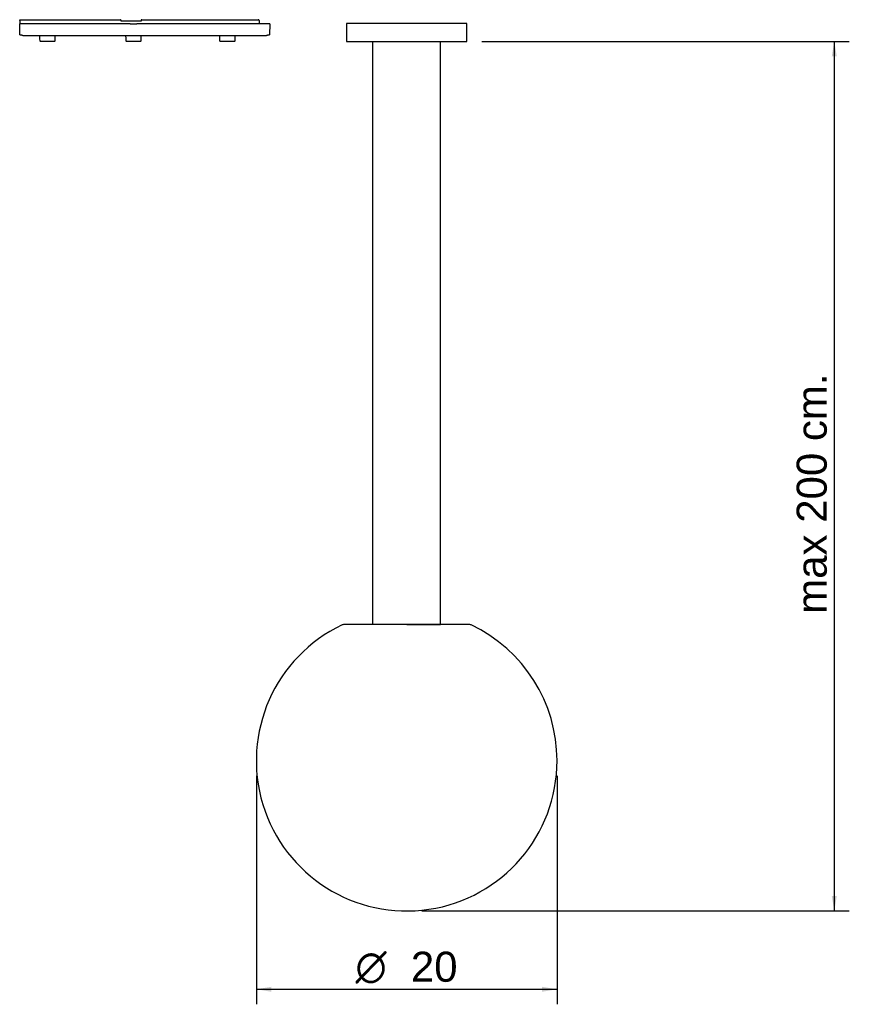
# Model space of a CAD drawing. Header units: millimetres. Extents: x -225 to 327, y 149 to 804.
import ezdxf
from ezdxf.enums import TextEntityAlignment as Align

# ---------------------------------------------------------------- set-up
doc = ezdxf.new("R2010")
doc.units = ezdxf.units.MM
doc.layers.add('Default', color=7, linetype='Continuous')
doc.layers.add('DV1_Default', color=7, linetype='Continuous')
doc.styles.add('SEACAD_Arial', font='arial.ttf')
doc.styles.add('SEACAD_Solid_Edge_ANSI1_Symbols', font='semeca1.ttf')
doc.dimstyles.new('Croquis', dxfattribs={"dimtxt": 20, "dimasz": 10, "dimexe": 10, "dimexo": 10, "dimgap": 5, "dimtad": 1, "dimdec": 1, "dimlfac": 0.1, "dimdsep": 46, "dimtxsty": 'SEACAD_Arial', "dimblk1": '_SE_FILLED', "dimblk2": '_SE_FILLED', "dimsah": 1, "dimcen": 10, "dimadec": 0, "dimazin": 0, "dimtfac": 0.5, "dimtdec": 3, "dimtmove": 0, "dimatfit": 3, "dimfxl": 1, "dimtolj": 1, "dimarcsym": 0})

# ---------------------------------------------------------------- blocks, each defined once
blk = doc.blocks.new('SE')
at = {"layer": 'DV1_Default', "color": 7, "linetype": 'Continuous'}
for p, q in [((139.96, 590.52), (59.96, 590.52)), ((59.96, 590.52), (59.96, 578.52)), ((139.96, 578.52), (139.96, 590.52)), ((59.96, 578.52), (139.96, 578.52)), ((77.5, 190.52), (77.5, 578.52)), ((122.5, 190.52), (122.5, 578.52)), ((142.04, 190.52), (57.96, 190.52)), ((100, 190.52), (77.5, 190.52)), ((100, 190.52), (122.5, 190.52))]:
    blk.add_line(p, q, dxfattribs=at)
for centre, radius, start, end in [((100, 100), 100, 115.40393, 0), ((57.96, 188.52), 2, 90, 115.40393), ((142.04, 188.52), 2, 64.59607, 90), ((100, 100), 100, 0, 64.59607)]:
    blk.add_arc(centre, radius, start, end, dxfattribs=at)
blk = doc.blocks.new('DMBLK18')
at = {"layer": 'Default', "linetype": 'Continuous'}
for points in [[(-57.62, 157.6), (-57.62, 160.93), (-67.62, 159.26)], [(122.38, 157.6), (132.38, 159.26), (122.38, 160.93)]]:
    blk.add_hatch(color=7, dxfattribs=at).paths.add_polyline_path(points)
at = {"layer": 'Default', "color": 7, "linetype": 'Continuous'}
for p, q in [((-67.62, 301.36), (-67.62, 149.26)), ((132.38, 301.36), (132.38, 149.26)), ((-67.62, 159.26), (132.38, 159.26))]:
    blk.add_line(p, q, dxfattribs=at)
for s, style, p in [('O', 'SEACAD_Solid_Edge_ANSI1_Symbols', (-1.68, 184.26)), ('20', 'SEACAD_Arial', (35.13, 184.26))]:
    blk.add_text(s, height=20, dxfattribs=dict(at, style=style)).set_placement(p, align=Align.TOP_LEFT)
blk = doc.blocks.new('_SE_FILLED')
at = {"color": 0}
blk.add_line((0, 0), (-1, 0), dxfattribs=at)
blk.add_solid([(0, 0), (-1, -0.1665), (-1, 0.1665), (0, 0)], dxfattribs=at)
blk = doc.blocks.new('Bloque15')
at = {"layer": 'Default', "color": 7, "linetype": 'Continuous'}
for p, q in [((0, 14.4), (66.99, 14.4)), ((0.01, 13.91), (0, 14.4)), ((0.01, 13.91), (0.05, 11.6)), ((14.33, 14.43), (14.33, 14.4)), ((14.51, 14.43), (14.51, 14.4)), ((67.51, 13.35), (67.49, 13.92)), ((69.74, 13.35), (67.51, 13.35)), ((80.72, 13.35), (69.74, 13.35)), ((80.74, 13.92), (80.72, 13.35)), ((81.24, 14.4), (158.17, 14.4)), ((158.17, 14.4), (158.67, 14.4)), ((159.17, 13.91), (159.2, 11.85)), ((0.17, 4.4), (0.05, 11.6)), ((0.3, 11.85), (73.41, 11.85)), ((73.42, 11.6), (73.41, 11.85)), ((73.42, 11.35), (73.42, 11.6)), ((77.93, 11.35), (73.42, 11.35)), ((77.94, 11.85), (77.93, 11.6)), ((77.93, 11.6), (77.93, 11.35)), ((77.94, 11.85), (166.05, 11.85)), ((166.3, 11.6), (166.17, 4.4)), ((0.18, 4.4), (0.17, 4.4)), ((0.18, 4.4), (1.42, 4.4)), ((1.42, 4.4), (1.42, 4.2)), ((1.62, 4), (1.42, 4.2)), ((2.12, 4), (1.62, 4)), ((2.12, 4), (133.36, 4)), ((13.49, 2.01), (13.46, 4)), ((13.52, 0.2), (13.49, 2.01)), ((23.19, 0), (13.72, 0)), ((23.42, 2.01), (23.39, 0.2)), ((23.46, 4), (23.42, 2.01)), ((70.71, 2.01), (70.67, 4)), ((70.74, 0.2), (70.71, 2.01)), ((80.41, 0), (70.94, 0)), ((80.64, 2.01), (80.61, 0.2)), ((80.67, 4), (80.64, 2.01)), ((133.19, 2.01), (133.16, 4)), ((133.22, 0.2), (133.19, 2.01)), ((133.36, 4), (135.64, 4)), ((142.89, 0), (133.42, 0)), ((135.64, 4), (164.22, 4)), ((143.12, 2.01), (143.09, 0.2)), ((143.16, 4), (143.12, 2.01)), ((164.72, 4), (164.22, 4)), ((164.92, 4.2), (164.72, 4)), ((164.92, 4.4), (164.92, 4.2)), ((164.92, 4.4), (166.17, 4.4)), ((166.17, 4.4), (166.17, 4.4)), ((166.22, 5.5), (166.19, 5.5)), ((166.21, 6.31), (166.22, 5.5))]:
    blk.add_line(p, q, dxfattribs=at)
for centre, radius, start, end in [((66.99, 13.9), 0.5, 1.52275, 90), ((81.24, 13.9), 0.5, 90, 178.46241), ((158.67, 13.9), 0.5, 1, 90), ((0.3, 11.6), 0.25, 90, 181), ((166.05, 11.6), 0.25, 359, 90), ((7.94, 4.28), 0.4, 224.50437, 226.28139), ((13.72, 0.2), 0.2, 181, 270), ((23.19, 0.2), 0.2, 270, 359), ((70.94, 0.2), 0.2, 181, 270), ((80.41, 0.2), 0.2, 270, 359), ((133.42, 0.2), 0.2, 181, 270), ((142.89, 0.2), 0.2, 270, 359), ((145.36, 4.28), 0.4, 224.50437, 226.28139)]:
    blk.add_arc(centre, radius, start, end, dxfattribs=at)
blk = doc.blocks.new('DMBLK19')
at = {"layer": 'Default', "linetype": 'Continuous'}
for points in [[(318.42, 779.89), (316.75, 789.89), (315.08, 779.89)], [(318.42, 221.36), (315.08, 221.36), (316.75, 211.36)]]:
    blk.add_hatch(color=7, dxfattribs=at).paths.add_polyline_path(points)
at = {"layer": 'Default', "color": 7, "linetype": 'Continuous'}
for p, q in [((82.34, 789.89), (326.75, 789.89)), ((316.75, 789.89), (316.75, 211.36)), ((42.38, 211.36), (326.75, 211.36))]:
    blk.add_line(p, q, dxfattribs=at)
at = {"layer": 'Default', "color": 7, "linetype": 'Continuous', "style": 'SEACAD_Arial'}
blk.add_text('max 200 cm. ', height=20, rotation=90, dxfattribs=at).set_placement((291.75, 409.06), align=Align.TOP_LEFT)

msp = doc.modelspace()

# ---------------------------------------------------------------- block references
at = {"layer": 'Default', "color": 7}
for name, p in [('Bloque15', (-225.01, 789.89)), ('SE', (-67.62, 211.36))]:
    msp.add_blockref(name, p, dxfattribs=at)

# ---------------------------------------------------------------- dimensions: what is measured, and where the dimension line sits
at = {"layer": 'Default', "color": 7, "linetype": 'Continuous'}
dim = msp.add_linear_dim(base=(316.75, 211.36), p1=(72.34, 789.89), p2=(32.38, 211.36), angle=90, text='\\A1;max 200 cm. {}', dimstyle='Croquis', override={"dimdec": 0, "dimtolj": 0}, dxfattribs=at)
dim.commit()
dim.dimension.update_dxf_attribs({"geometry": 'DMBLK19', "text_midpoint": (316.75, 500.63), "dimtype": 160})
dim = msp.add_linear_dim(base=(-67.62, 159.26), p1=(-67.62, 311.36), p2=(132.38, 311.36), angle=0, text='\\A1;%%C <>', dimstyle='Croquis', dxfattribs=at)
dim.commit()
dim.dimension.update_dxf_attribs({"geometry": 'DMBLK18', "text_midpoint": (32.38, 159.26), "dimtype": 161})

doc.saveas('drawing.dxf')
